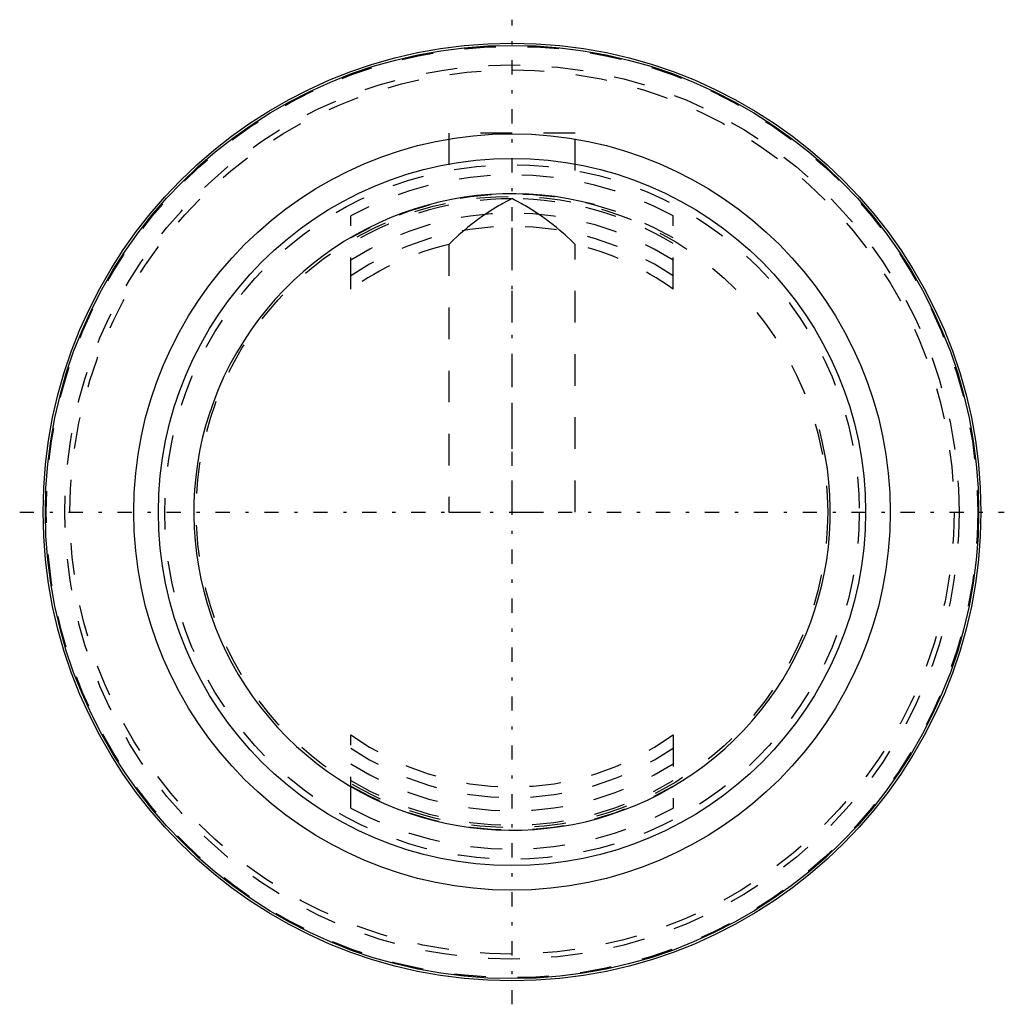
# Model space of a CAD drawing. Extents: x -15.6 to 15.6, y -15.6 to 15.6.
import ezdxf

# ---------------------------------------------------------------- set-up
doc = ezdxf.new("R2010")
doc.units = 0
doc.linetypes.add('CENTER', pattern=[1.5, 0.45, -0.5, 0.05, -0.5])
doc.linetypes.add('DASHED', pattern=[2, 1, -1])
for name, color, linetype in [('AM_0', 7, 'CONTINUOUS'), ('AM_10', 7, 'CONTINUOUS'), ('AM_3', 7, 'DASHED'), ('AM_7', 7, 'CENTER'), ('CONNECTIONPOINTS', 1, 'CONTINUOUS')]:
    doc.layers.add(name, color=color, linetype=linetype)

msp = doc.modelspace()

# ---------------------------------------------------------------- linework, layer by layer
at = {"layer": 'AM_0', "color": 7, "linetype": 'CONTINUOUS'}
for radius in [14.85, 14.78, 11.98, 11.2]:
    msp.add_circle((0, 0), radius, dxfattribs=at)
at = {"layer": 'AM_10', "color": 7, "linetype": 'CONTINUOUS'}
msp.add_arc((0, 0), 10.08, 75, 15, dxfattribs=at)
at = {"layer": 'AM_3', "color": 6, "linetype": 'DASHED'}
for p, q in [((2, 12), (-2, 12)), ((-2, 12), (-2, 10.817)), ((2, 10.817), (2, 12)), ((0, 9.926), (-0.012, 9.92)), ((0.012, 9.92), (0, 9.926)), ((0, 0), (0, 9.926)), ((-5.1, 7.059), (-5.1, 9.384)), ((5.1, 7.059), (5.1, 9.384)), ((-2, 8.476), (-2, 0)), ((2, 0), (2, 8.476)), ((-2, 0), (2, 0)), ((-5.1, -9.384), (-5.1, -7.059)), ((5.1, -7.059), (5.1, -9.384))]:
    msp.add_line(p, q, dxfattribs=at)
for points in [[(-0.012, 9.92), (-0.067, 9.892), (-0.179, 9.834), (-0.29, 9.773), (-0.346, 9.742), (-0.403, 9.71), (-0.515, 9.643), (-0.628, 9.574), (-0.741, 9.501), (-0.854, 9.426), (-0.966, 9.348), (-1.022, 9.308), (-1.078, 9.267), (-1.19, 9.184), (-1.301, 9.097), (-1.411, 9.008), (-1.52, 8.917), (-1.629, 8.823), (-1.683, 8.775), (-1.736, 8.726), (-1.843, 8.628), (-1.948, 8.527), (-2, 8.476)], [(2, 8.476), (1.948, 8.527), (1.843, 8.628), (1.736, 8.726), (1.683, 8.775), (1.629, 8.823), (1.52, 8.917), (1.411, 9.008), (1.301, 9.097), (1.19, 9.184), (1.078, 9.267), (1.022, 9.308), (0.966, 9.348), (0.854, 9.426), (0.741, 9.501), (0.628, 9.574), (0.515, 9.643), (0.403, 9.71), (0.346, 9.742), (0.29, 9.773), (0.179, 9.834), (0.067, 9.892), (0.012, 9.92)]]:
    msp.add_lwpolyline(points, dxfattribs=at)
for radius in [14.75, 14.162, 14, 11, 10]:
    msp.add_circle((0, 0), radius, dxfattribs=at)
for radius, start, end in [(10.68, 61.4759, 118.5241), (10.066, 59.5603, 120.4397), (9.92, 90.0683, 120.9387), (9.92, 59.0613, 89.9317), (9.467, 57.402, 122.598), (9.05, 55.6993, 124.3007), (8.708, 103.2773, 125.8484), (8.708, 54.1516, 76.7227), (8.708, 234.1516, 305.8484), (9.05, 235.6993, 304.3007), (9.467, 237.402, 302.598), (9.92, 239.0613, 300.9387), (10.066, 239.5603, 300.4397), (10.68, 241.4759, 298.5241)]:
    msp.add_arc((0, 0), radius, start, end, dxfattribs=at)
at = {"layer": 'AM_7', "color": 4, "linetype": 'CENTER'}
for p, q in [((0, -15.592), (0, 15.592)), ((-15.592, 0), (15.592, 0))]:
    msp.add_line(p, q, dxfattribs=at)
at = {"layer": 'CONNECTIONPOINTS', "color": 1, "linetype": 'CONTINUOUS'}
msp.add_point((0, 0), dxfattribs=at)

doc.saveas('drawing.dxf')
